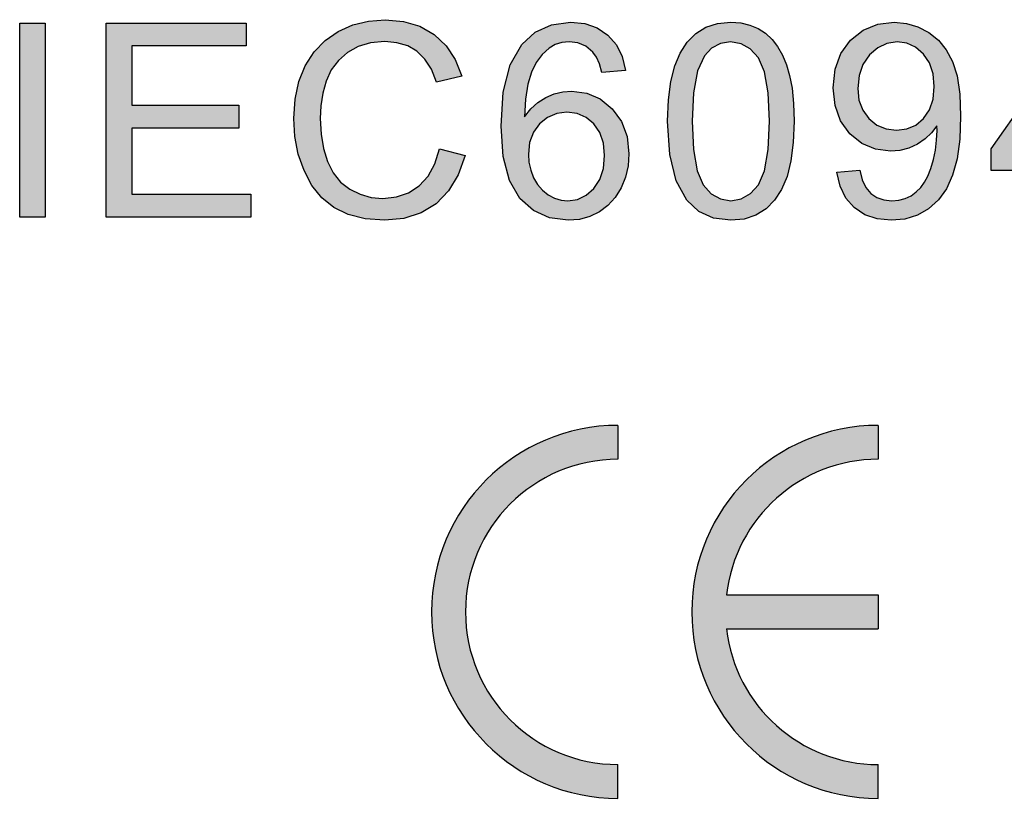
# Model space of a CAD drawing. Header units: inches. Extents: x 3728 to 5725, y -2497 to -825.
# Tile 5 of 10: x 5582.32 to 5587.91, y -2391.49 to -2387.02. Entities that reach past the tile are written whole.
import ezdxf

# ---------------------------------------------------------------- set-up
doc = ezdxf.new("R2010")
doc.units = ezdxf.units.IN
doc.header["$MEASUREMENT"] = 0
doc.layers.get('0').update_dxf_attribs({"lineweight": 30})
doc.layers.add('___1', color=7, linetype='Continuous')
doc.layers.add('DIM', color=3, linetype='Continuous')

msp = doc.modelspace()

# ---------------------------------------------------------------- hatches: boundary and pattern name
at = {"layer": 'DIM'}
h = msp.add_hatch(color=1, dxfattribs=at)
h.paths.add_polyline_path([(5591.7483, -2387.1595), (5591.6785, -2387.2422), (5591.6091, -2387.3413), (5591.54, -2387.4566), (5591.4765, -2387.5813), (5591.4234, -2387.7084), (5591.3807, -2387.8377), (5591.3569, -2387.9327), (5591.3397, -2388.0335), (5591.329, -2388.1402), (5591.1901, -2388.1402), (5591.1968, -2388.0476), (5591.2138, -2387.9431), (5591.2411, -2387.8264), (5591.2783, -2387.7054), (5591.325, -2387.5872), (5591.381, -2387.472), (5591.4431, -2387.3642), (5591.5078, -2387.2683), (5591.5751, -2387.1844), (5591.0362, -2387.1844), (5591.0362, -2387.0545), (5591.7483, -2387.0545)])
h.paths.add_polyline_path([(5593.0151, -2387.6743), (5593.0151, -2387.81), (5591.9775, -2387.81), (5591.9775, -2387.6743)])
h.paths.add_polyline_path([(5590.8049, -2387.6743), (5590.8049, -2387.81), (5589.7673, -2387.81), (5589.7673, -2387.6743)])
h.paths.add_polyline_path([(5584.0413, -2387.4389), (5584.0298, -2387.5093), (5584.026, -2387.5811), (5584.0305, -2387.6707), (5584.0441, -2387.7524), (5584.0667, -2387.8262), (5584.099, -2387.89), (5584.1414, -2387.9422), (5584.1939, -2387.9827), (5584.2531, -2388.0114), (5584.3154, -2388.0287), (5584.3808, -2388.0344), (5584.4581, -2388.0265), (5584.527, -2388.0031), (5584.5877, -2387.964), (5584.6382, -2387.9092), (5584.6764, -2387.8394), (5584.7024, -2387.7545), (5584.8481, -2387.7913), (5584.8095, -2387.9013), (5584.7546, -2387.9925), (5584.6835, -2388.0648), (5584.5983, -2388.1171), (5584.5014, -2388.1484), (5584.3926, -2388.1589), (5584.2815, -2388.1508), (5584.1851, -2388.1268), (5584.1035, -2388.0866), (5584.0352, -2388.031), (5583.9787, -2387.9611), (5583.934, -2387.8769), (5583.9018, -2387.783), (5583.8824, -2387.6846), (5583.8759, -2387.5818), (5583.8832, -2387.4722), (5583.905, -2387.3723), (5583.9415, -2387.2822), (5583.9914, -2387.2037), (5584.0537, -2387.1389), (5584.1284, -2387.0878), (5584.2118, -2387.0509), (5584.3006, -2387.0288), (5584.3949, -2387.0214), (5584.4991, -2387.0308), (5584.5916, -2387.0587), (5584.6725, -2387.1055), (5584.7399, -2387.1691), (5584.7921, -2387.2478), (5584.8292, -2387.3418), (5584.6861, -2387.3757), (5584.6567, -2387.3028), (5584.6197, -2387.2445), (5584.5749, -2387.2007), (5584.5223, -2387.1702), (5584.4613, -2387.152), (5584.3919, -2387.1459), (5584.312, -2387.1527), (5584.2415, -2387.1729), (5584.1801, -2387.2066), (5584.1289, -2387.2519), (5584.089, -2387.3063), (5584.0605, -2387.37)])
h.paths.add_polyline_path([(5585.0651, -2387.4322), (5585.1043, -2387.2777), (5585.1698, -2387.1618), (5585.2461, -2387.0917), (5585.3384, -2387.0496), (5585.4466, -2387.0355), (5585.5278, -2387.0437), (5585.5986, -2387.068), (5585.6591, -2387.1085), (5585.707, -2387.1632), (5585.7401, -2387.2302), (5585.7585, -2387.3096), (5585.6243, -2387.3201), (5585.6106, -2387.2719), (5585.5937, -2387.2333), (5585.5733, -2387.2046), (5585.5339, -2387.1724), (5585.4889, -2387.1531), (5585.4382, -2387.1467), (5585.3969, -2387.1507), (5585.3592, -2387.1627), (5585.325, -2387.1828), (5585.2855, -2387.2186), (5585.2519, -2387.2638), (5585.2244, -2387.3185), (5585.2039, -2387.3864), (5585.1911, -2387.4712), (5585.1862, -2387.5729), (5585.2211, -2387.5276), (5585.2609, -2387.4908), (5585.3055, -2387.4625), (5585.3532, -2387.4426), (5585.4025, -2387.4306), (5585.4532, -2387.4266), (5585.5389, -2387.4376), (5585.6155, -2387.4708), (5585.6832, -2387.526), (5585.7359, -2387.5987), (5585.7676, -2387.6844), (5585.7782, -2387.7829), (5585.7732, -2387.8503), (5585.7582, -2387.9145), (5585.7334, -2387.9755), (5585.6999, -2388.0301), (5585.659, -2388.0755), (5585.6107, -2388.1117), (5585.5564, -2388.1379), (5585.4975, -2388.1536), (5585.4338, -2388.1589), (5585.3281, -2388.1451), (5585.2364, -2388.1037), (5585.1585, -2388.0346), (5585.0993, -2387.934), (5585.0638, -2387.7976), (5585.052, -2387.6254)])
h.paths.add_polyline_path([(5585.6126, -2387.9272), (5585.6331, -2387.8648), (5585.6399, -2387.7913), (5585.6332, -2387.7207), (5585.6129, -2387.6607), (5585.5792, -2387.6116), (5585.5353, -2387.5751), (5585.4843, -2387.5532), (5585.4264, -2387.546), (5585.3683, -2387.5532), (5585.3165, -2387.5751), (5585.271, -2387.6116), (5585.2355, -2387.6599), (5585.2143, -2387.7172), (5585.2072, -2387.7836), (5585.2105, -2387.8296), (5585.2204, -2387.8741), (5585.2369, -2387.9173), (5585.2593, -2387.9564), (5585.2868, -2387.9888), (5585.3196, -2388.0144), (5585.3558, -2388.033), (5585.3931, -2388.0442), (5585.4315, -2388.0479), (5585.4859, -2388.0403), (5585.5349, -2388.0172), (5585.5785, -2387.9788)], flags=16)
h.paths.add_polyline_path([(5586.9484, -2387.3028), (5586.9813, -2387.213), (5587.0361, -2387.1377), (5587.1074, -2387.081), (5587.1899, -2387.0469), (5587.2834, -2387.0355), (5587.3528, -2387.042), (5587.4182, -2387.0613), (5587.4795, -2387.0934), (5587.534, -2387.1374), (5587.579, -2387.1923), (5587.6145, -2387.2581), (5587.6401, -2387.34), (5587.6554, -2387.4432), (5587.6606, -2387.5678), (5587.6555, -2387.6986), (5587.6403, -2387.8105), (5587.615, -2387.9035), (5587.5794, -2387.9801), (5587.534, -2388.0434), (5587.4788, -2388.0935), (5587.415, -2388.1298), (5587.3444, -2388.1516), (5587.2668, -2388.1589), (5587.186, -2388.1509), (5587.1158, -2388.127), (5587.056, -2388.0871), (5587.0088, -2388.033), (5586.976, -2387.9659), (5586.9577, -2387.8858), (5587.0876, -2387.8738), (5587.1019, -2387.9292), (5587.1229, -2387.9735), (5587.1505, -2388.0067), (5587.1844, -2388.0296), (5587.2242, -2388.0434), (5587.2698, -2388.0479), (5587.3096, -2388.0448), (5587.346, -2388.0352), (5587.3789, -2388.0193), (5587.4083, -2387.9982), (5587.4339, -2387.9728), (5587.4557, -2387.9432), (5587.4748, -2387.9077), (5587.4916, -2387.8648), (5587.5062, -2387.8147), (5587.5173, -2387.7603), (5587.5241, -2387.7052), (5587.5264, -2387.6494), (5587.5263, -2387.6425), (5587.5261, -2387.6334), (5587.5256, -2387.6226), (5587.4952, -2387.6627), (5587.4584, -2387.6976), (5587.415, -2387.7271), (5587.3669, -2387.7494), (5587.3163, -2387.7628), (5587.2632, -2387.7673), (5587.1767, -2387.7562), (5587.0997, -2387.7232), (5587.032, -2387.6681), (5586.9795, -2387.5951), (5586.948, -2387.5082), (5586.9375, -2387.4072)])
h.paths.add_polyline_path([(5586.6752, -2387.9102), (5586.6442, -2387.9835), (5586.6045, -2388.0448), (5586.5561, -2388.0941), (5586.4988, -2388.1301), (5586.4321, -2388.1517), (5586.3562, -2388.1589), (5586.2578, -2388.1462), (5586.1745, -2388.1082), (5586.1065, -2388.0449), (5586.0461, -2387.9342), (5586.0098, -2387.7851), (5585.9977, -2387.5977), (5586.0022, -2387.4761), (5586.0155, -2387.3714), (5586.0379, -2387.2837), (5586.069, -2387.2104), (5586.1088, -2387.1492), (5586.1572, -2387.1001), (5586.2145, -2387.0642), (5586.2808, -2387.0427), (5586.3562, -2387.0355), (5586.4129, -2387.0395), (5586.4646, -2387.0515), (5586.5116, -2387.0714), (5586.5535, -2387.0985), (5586.5903, -2387.1328), (5586.622, -2387.1741), (5586.6488, -2387.2222), (5586.6715, -2387.2767), (5586.6901, -2387.3378), (5586.7039, -2387.4095), (5586.7122, -2387.4961), (5586.7149, -2387.5977), (5586.7105, -2387.7185), (5586.6972, -2387.8226)])
h.paths.add_polyline_path([(5586.5126, -2387.9578), (5586.5479, -2387.8778), (5586.569, -2387.7578), (5586.5761, -2387.5977), (5586.569, -2387.4369), (5586.5479, -2387.3166), (5586.5126, -2387.2368), (5586.4669, -2387.1872), (5586.4144, -2387.1574), (5586.3549, -2387.1475), (5586.2969, -2387.1563), (5586.2474, -2387.1826), (5586.2061, -2387.2263), (5586.1675, -2387.3122), (5586.1443, -2387.436), (5586.1365, -2387.5977), (5586.1436, -2387.7581), (5586.1648, -2387.8783), (5586.2, -2387.9583), (5586.2455, -2388.0081), (5586.2975, -2388.038), (5586.3562, -2388.0479), (5586.415, -2388.0379), (5586.4671, -2388.0078)], flags=16)
h.paths.add_polyline_path([(5589.2328, -2387.3642), (5589.2975, -2387.2682), (5589.3647, -2387.1843), (5588.826, -2387.1843), (5588.826, -2387.0545), (5589.5378, -2387.0545), (5589.5378, -2387.1595), (5589.4681, -2387.2422), (5589.3987, -2387.3413), (5589.3297, -2387.4566), (5589.2662, -2387.5813), (5589.2131, -2387.7084), (5589.1704, -2387.8377), (5589.1466, -2387.9327), (5589.1294, -2388.0335), (5589.1187, -2388.1402), (5588.9799, -2388.1402), (5588.9866, -2388.0476), (5589.0035, -2387.943), (5589.0309, -2387.8264), (5589.0681, -2387.7054), (5589.1147, -2387.5872), (5589.1707, -2387.472)])
h.paths.add_polyline_path([(5587.4501, -2387.5823), (5587.4837, -2387.5329), (5587.5038, -2387.4722), (5587.5105, -2387.4003), (5587.5037, -2387.3281), (5587.4831, -2387.2666), (5587.4488, -2387.2159), (5587.4047, -2387.1779), (5587.355, -2387.1551), (5587.2998, -2387.1475), (5587.2424, -2387.1557), (5587.1902, -2387.1802), (5587.1431, -2387.221), (5587.106, -2387.2749), (5587.0837, -2387.3384), (5587.0763, -2387.4115), (5587.0833, -2387.4773), (5587.1045, -2387.5342), (5587.1398, -2387.5823), (5587.1853, -2387.6188), (5587.2373, -2387.6406), (5587.2959, -2387.6479), (5587.3549, -2387.6406), (5587.4062, -2387.6188)], flags=16)
h.paths.add_polyline_path([(5588.31, -2387.2571), (5587.9659, -2387.7529), (5588.31, -2387.7529)], flags=16)
h.paths.add_polyline_path([(5587.833, -2387.7529), (5588.3348, -2387.0402), (5588.4452, -2387.0402), (5588.4452, -2387.7529), (5588.5937, -2387.7529), (5588.5937, -2387.8769), (5588.4452, -2387.8769), (5588.4452, -2388.1402), (5588.31, -2388.1402), (5588.31, -2387.8769), (5587.833, -2387.8769)])
h.paths.add_polyline_path([(5582.3205, -2388.1402), (5582.3205, -2387.0402), (5582.4659, -2387.0402), (5582.4659, -2388.1402)])
h.paths.add_polyline_path([(5582.8109, -2388.1402), (5582.8109, -2387.0402), (5583.6059, -2387.0402), (5583.6059, -2387.17), (5582.9564, -2387.17), (5582.9564, -2387.5068), (5583.5647, -2387.5068), (5583.5647, -2387.6359), (5582.9564, -2387.6359), (5582.9564, -2388.0103), (5583.6316, -2388.0103), (5583.6316, -2388.1402)])
h.paths.add_polyline_path([(5593.5838, -2387.0446), (5593.6812, -2387.0356), (5593.7794, -2387.0454), (5593.8628, -2387.0747), (5593.9316, -2387.1234), (5593.983, -2387.1867), (5594.0138, -2387.2592), (5594.0241, -2387.3411), (5594.0211, -2387.3849), (5594.012, -2387.4282), (5593.9969, -2387.4709), (5593.975, -2387.5142), (5593.9451, -2387.559), (5593.9073, -2387.6052), (5593.8563, -2387.6581), (5593.787, -2387.7226), (5593.6991, -2387.7988), (5593.6279, -2387.8596), (5593.5759, -2387.9057), (5593.5432, -2387.9373), (5593.5215, -2387.9615), (5593.5025, -2387.9858), (5593.4861, -2388.0103), (5594.0256, -2388.0103), (5594.0256, -2388.1402), (5593.2987, -2388.1402), (5593.2997, -2388.1081), (5593.3049, -2388.0768), (5593.3143, -2388.0464), (5593.3365, -2387.9971), (5593.3661, -2387.9483), (5593.4032, -2387.8999), (5593.4501, -2387.8495), (5593.509, -2387.794), (5593.5798, -2387.7335), (5593.6865, -2387.6422), (5593.7673, -2387.5645), (5593.8223, -2387.5004), (5593.8573, -2387.4443), (5593.8783, -2387.3901), (5593.8853, -2387.338), (5593.8789, -2387.2873), (5593.8598, -2387.2422), (5593.8279, -2387.2025), (5593.7857, -2387.172), (5593.7357, -2387.1536), (5593.6781, -2387.1475), (5593.6175, -2387.154), (5593.5655, -2387.1735), (5593.5222, -2387.2061), (5593.4895, -2387.2501), (5593.4697, -2387.3041), (5593.4628, -2387.368), (5593.324, -2387.3539), (5593.3423, -2387.2585), (5593.3781, -2387.1795), (5593.4313, -2387.117), (5593.5004, -2387.0718)])
h = msp.add_hatch(color=1, dxfattribs=at)
h.paths.add_polyline_path([(5582.4659, -2387.0402), (5582.3205, -2387.0402), (5582.3205, -2388.1402), (5582.4659, -2388.1402)])
h.paths.add_polyline_path([(5590.8049, -2387.6743), (5589.7673, -2387.6743), (5589.7673, -2387.81), (5590.8049, -2387.81)])
h.paths.add_polyline_path([(5593.0151, -2387.6743), (5591.9775, -2387.6743), (5591.9775, -2387.81), (5593.0151, -2387.81)])
h = msp.add_hatch(color=1, dxfattribs=at)
h.paths.add_polyline_path([(5590.5981, -2390.5015), (5590.5981, -2390.315), (5590.9579, -2390.315), (5590.9579, -2390.2431), (5590.5175, -2390.2431), (5590.5175, -2390.8523), (5590.9579, -2390.8523), (5590.9579, -2390.7804), (5590.5981, -2390.7804), (5590.5981, -2390.573), (5590.9351, -2390.573), (5590.9351, -2390.5015)], flags=0)
edge = h.paths.add_edge_path(flags=16)
edge.add_arc((5590.2614, -2389.4448), 0.1828, 39.4296, 140.5704)
edge.add_line((5590.1202, -2389.3287), (5588.9983, -2390.669))
edge.add_arc((5589.1395, -2390.7851), 0.1828, 140.5704, 270)
edge.add_line((5589.1395, -2390.9678), (5591.3833, -2390.9678))
edge.add_arc((5591.3833, -2390.7851), 0.1828, 270, 399.4296)
edge.add_line((5591.5245, -2390.669), (5590.4026, -2389.3287))
edge = h.paths.add_edge_path(flags=0)
edge.add_spline(control_points=[(5589.7951, -2390.8523), (5589.7951, -2390.8523), (5589.5752, -2390.8523), (5589.5752, -2390.8523)], knot_values=[0.916667, 0.916667, 0.916667, 0.916667, 1, 1, 1, 1], degree=3, periodic=0)
edge.add_spline(control_points=[(5589.5752, -2390.8523), (5589.5752, -2390.8523), (5589.5752, -2390.2431), (5589.5752, -2390.2431)], knot_values=[0, 0, 0, 0, 0.083333, 0.083333, 0.083333, 0.083333], degree=3, periodic=0)
edge.add_spline(control_points=[(5589.5752, -2390.2431), (5589.5752, -2390.2431), (5589.785, -2390.2431), (5589.785, -2390.2431)], knot_values=[0.083333, 0.083333, 0.083333, 0.083333, 0.166667, 0.166667, 0.166667, 0.166667], degree=3, periodic=0)
edge.add_spline(control_points=[(5589.785, -2390.2431), (5589.8324, -2390.2431), (5589.8685, -2390.2461), (5589.8935, -2390.2519)], knot_values=[0.166667, 0.166667, 0.166667, 0.166667, 0.25, 0.25, 0.25, 0.25], degree=3, periodic=0)
edge.add_spline(control_points=[(5589.8935, -2390.2519), (5589.9284, -2390.2598), (5589.9582, -2390.2744), (5589.9829, -2390.2954)], knot_values=[0.25, 0.25, 0.25, 0.25, 0.333333, 0.333333, 0.333333, 0.333333], degree=3, periodic=0)
edge.add_spline(control_points=[(5589.9829, -2390.2954), (5590.0149, -2390.3227), (5590.039, -2390.3573), (5590.0549, -2390.3995)], knot_values=[0.333333, 0.333333, 0.333333, 0.333333, 0.416667, 0.416667, 0.416667, 0.416667], degree=3, periodic=0)
edge.add_spline(control_points=[(5590.0549, -2390.3995), (5590.071, -2390.4418), (5590.0789, -2390.49), (5590.0789, -2390.5444), (5590.0789, -2390.5444), (5590.0789, -2390.5906), (5590.0735, -2390.6316), (5590.0626, -2390.6673)], knot_values=[0.416667, 0.416667, 0.416667, 0.416667, 0.5, 0.5, 0.5, 0.5, 0.583333, 0.583333, 0.583333, 0.583333], degree=3, periodic=0)
edge.add_spline(control_points=[(5590.0626, -2390.6673), (5590.0518, -2390.7031), (5590.038, -2390.7327), (5590.021, -2390.7561)], knot_values=[0.583333, 0.583333, 0.583333, 0.583333, 0.666667, 0.666667, 0.666667, 0.666667], degree=3, periodic=0)
edge.add_spline(control_points=[(5590.021, -2390.7561), (5590.0041, -2390.7795), (5589.9857, -2390.798), (5589.9656, -2390.8113)], knot_values=[0.666667, 0.666667, 0.666667, 0.666667, 0.75, 0.75, 0.75, 0.75], degree=3, periodic=0)
edge.add_spline(control_points=[(5589.9656, -2390.8113), (5589.9456, -2390.8248), (5589.9213, -2390.835), (5589.8929, -2390.842)], knot_values=[0.75, 0.75, 0.75, 0.75, 0.833333, 0.833333, 0.833333, 0.833333], degree=3, periodic=0)
edge.add_spline(control_points=[(5589.8929, -2390.842), (5589.8644, -2390.8489), (5589.8318, -2390.8523), (5589.7951, -2390.8523)], knot_values=[0.833333, 0.833333, 0.833333, 0.833333, 0.916667, 0.916667, 0.916667, 0.916667], degree=3, periodic=0)
edge = h.paths.add_edge_path(flags=0)
edge.add_spline(control_points=[(5589.6558, -2390.315), (5589.6558, -2390.315), (5589.6558, -2390.7804), (5589.6558, -2390.7804)], knot_values=[0.9, 0.9, 0.9, 0.9, 1, 1, 1, 1], degree=3, periodic=0)
edge.add_spline(control_points=[(5589.6558, -2390.7804), (5589.6558, -2390.7804), (5589.7858, -2390.7804), (5589.7858, -2390.7804)], knot_values=[0, 0, 0, 0, 0.1, 0.1, 0.1, 0.1], degree=3, periodic=0)
edge.add_spline(control_points=[(5589.7858, -2390.7804), (5589.826, -2390.7804), (5589.8576, -2390.7767), (5589.8805, -2390.7692)], knot_values=[0.1, 0.1, 0.1, 0.1, 0.2, 0.2, 0.2, 0.2], degree=3, periodic=0)
edge.add_spline(control_points=[(5589.8805, -2390.7692), (5589.9033, -2390.7617), (5589.9214, -2390.7512), (5589.9351, -2390.7376)], knot_values=[0.2, 0.2, 0.2, 0.2, 0.3, 0.3, 0.3, 0.3], degree=3, periodic=0)
edge.add_spline(control_points=[(5589.9351, -2390.7376), (5589.9542, -2390.7186), (5589.9691, -2390.6927), (5589.9797, -2390.6605)], knot_values=[0.3, 0.3, 0.3, 0.3, 0.4, 0.4, 0.4, 0.4], degree=3, periodic=0)
edge.add_spline(control_points=[(5589.9797, -2390.6605), (5589.9904, -2390.6282), (5589.9958, -2390.5892), (5589.9958, -2390.5431), (5589.9958, -2390.5431), (5589.9958, -2390.4794), (5589.9853, -2390.4305), (5589.9644, -2390.3963)], knot_values=[0.4, 0.4, 0.4, 0.4, 0.5, 0.5, 0.5, 0.5, 0.6, 0.6, 0.6, 0.6], degree=3, periodic=0)
edge.add_spline(control_points=[(5589.9644, -2390.3963), (5589.9434, -2390.3619), (5589.918, -2390.3391), (5589.8881, -2390.3275)], knot_values=[0.6, 0.6, 0.6, 0.6, 0.7, 0.7, 0.7, 0.7], degree=3, periodic=0)
edge.add_spline(control_points=[(5589.8881, -2390.3275), (5589.8666, -2390.3191), (5589.8317, -2390.315), (5589.7838, -2390.315)], knot_values=[0.7, 0.7, 0.7, 0.7, 0.8, 0.8, 0.8, 0.8], degree=3, periodic=0)
edge.add_spline(control_points=[(5589.7838, -2390.315), (5589.7838, -2390.315), (5589.6558, -2390.315), (5589.6558, -2390.315)], knot_values=[0.8, 0.8, 0.8, 0.8, 0.9, 0.9, 0.9, 0.9], degree=3, periodic=0)
h.paths.add_polyline_path([(5590.0714, -2389.7906), (5589.984, -2389.7906), (5590.22, -2390.3998), (5590.3027, -2390.3998), (5590.5413, -2389.7906), (5590.4591, -2389.7906), (5590.2616, -2390.3329)], flags=0)
h.paths.add_polyline_path([(5589.2257, -2391.4552), (5589.2257, -2391.0897), (5591.2971, -2391.0897), (5591.2971, -2391.4552)], flags=16)
edge = h.paths.add_edge_path()
edge.add_line((5591.6186, -2390.5916), (5590.4967, -2389.2513))
edge.add_arc((5590.2614, -2389.4448), 0.3046, 39.4296, 140.5704)
edge.add_line((5590.0261, -2389.2513), (5588.9042, -2390.5916))
edge.add_arc((5589.1395, -2390.7851), 0.3046, 140.5704, 263.2849)
edge.add_line((5589.1038, -2391.0876), (5589.1038, -2391.5771))
edge.add_line((5589.1038, -2391.5771), (5591.4189, -2391.5771))
edge.add_line((5591.4189, -2391.5771), (5591.4189, -2391.0876))
edge.add_arc((5591.3833, -2390.7851), 0.3046, 276.7151, 399.4296)
edge = h.paths.add_edge_path()
edge.add_line((5587.1923, -2390.2833), (5587.1923, -2390.4756))
edge.add_line((5587.1923, -2390.4756), (5586.3322, -2390.4756))
edge.add_arc((5587.1923, -2390.3794), 0.8654, 186.3796, 270)
edge.add_line((5587.1923, -2391.2448), (5587.1923, -2391.4371))
edge.add_arc((5587.1923, -2390.3794), 1.0577, 90, 270, ccw=False)
edge.add_line((5587.1923, -2389.3217), (5587.1923, -2389.5141))
edge.add_arc((5587.1923, -2390.3794), 0.8654, 90, 173.6204)
edge.add_line((5586.3322, -2390.2833), (5587.1923, -2390.2833))
edge = h.paths.add_edge_path()
edge.add_line((5585.7158, -2391.4371), (5585.7158, -2391.2448))
edge.add_arc((5585.7158, -2390.3794), 0.8654, 90, 270, ccw=False)
edge.add_line((5585.7158, -2389.5141), (5585.7158, -2389.3217))
edge.add_arc((5585.7158, -2390.3794), 1.0577, 90, 270)

# ---------------------------------------------------------------- linework, layer by layer
at = {"color": 1, "linetype": 'Continuous'}
for p, q in [((5582.3205, -2387.0402), (5582.4659, -2387.0402)), ((5582.3205, -2388.1402), (5582.3205, -2387.0402)), ((5582.4659, -2387.0402), (5582.4659, -2388.1402)), ((5582.4659, -2388.1402), (5582.3205, -2388.1402)), ((5585.7158, -2389.3217), (5585.7158, -2389.5141)), ((5587.1923, -2389.3217), (5587.1923, -2389.5141)), ((5586.3322, -2390.2833), (5587.1923, -2390.2833)), ((5587.1923, -2390.2833), (5587.1923, -2390.4756)), ((5586.3322, -2390.4756), (5587.1923, -2390.4756)), ((5585.7158, -2391.4371), (5585.7158, -2391.2448)), ((5587.1923, -2391.4371), (5587.1923, -2391.2448))]:
    msp.add_line(p, q, dxfattribs=at)
for centre, radius, start, end in [((5585.7158, -2390.3794), 1.0577, 90, 270), ((5587.1923, -2390.3794), 1.0577, 90, 270), ((5585.7158, -2390.3794), 0.8654, 90, 270), ((5587.1923, -2390.3794), 0.8654, 90, 173.6204), ((5587.1923, -2390.3794), 0.8654, 186.3796, 270)]:
    msp.add_arc(centre, radius, start, end, dxfattribs=at)
at = {"layer": '___1', "color": 1, "linetype": 'Continuous'}
for p, q in [((5584.2118, -2387.0509), (5584.3006, -2387.0288)), ((5584.3006, -2387.0288), (5584.3949, -2387.0214)), ((5584.3949, -2387.0214), (5584.4991, -2387.0308)), ((5584.4991, -2387.0308), (5584.5916, -2387.0587)), ((5585.3384, -2387.0496), (5585.4466, -2387.0355)), ((5585.4466, -2387.0355), (5585.5278, -2387.0437)), ((5586.2808, -2387.0427), (5586.3562, -2387.0355)), ((5586.3562, -2387.0355), (5586.4129, -2387.0395)), ((5587.1899, -2387.0469), (5587.2834, -2387.0355)), ((5587.2834, -2387.0355), (5587.3528, -2387.042)), ((5582.8109, -2387.0402), (5583.6059, -2387.0402)), ((5582.8109, -2388.1402), (5582.8109, -2387.0402)), ((5583.6059, -2387.0402), (5583.6059, -2387.17)), ((5584.0537, -2387.1389), (5584.1284, -2387.0878)), ((5584.1284, -2387.0878), (5584.2118, -2387.0509)), ((5584.5916, -2387.0587), (5584.6725, -2387.1055)), ((5585.1698, -2387.1618), (5585.2461, -2387.0917)), ((5585.2461, -2387.0917), (5585.3384, -2387.0496)), ((5585.5278, -2387.0437), (5585.5986, -2387.068)), ((5585.5986, -2387.068), (5585.6591, -2387.1085)), ((5586.1572, -2387.1001), (5586.2145, -2387.0642)), ((5586.2145, -2387.0642), (5586.2808, -2387.0427)), ((5586.4129, -2387.0395), (5586.4646, -2387.0515)), ((5586.4646, -2387.0515), (5586.5116, -2387.0714)), ((5586.5116, -2387.0714), (5586.5535, -2387.0985)), ((5587.0361, -2387.1377), (5587.1074, -2387.081)), ((5587.1074, -2387.081), (5587.1899, -2387.0469)), ((5587.3528, -2387.042), (5587.4182, -2387.0613)), ((5587.4182, -2387.0613), (5587.4795, -2387.0934)), ((5587.4795, -2387.0934), (5587.534, -2387.1374)), ((5587.833, -2387.7529), (5588.3348, -2387.0402)), ((5583.9914, -2387.2037), (5584.0537, -2387.1389)), ((5584.3919, -2387.1459), (5584.312, -2387.1527)), ((5584.4613, -2387.152), (5584.3919, -2387.1459)), ((5584.6725, -2387.1055), (5584.7399, -2387.1691)), ((5585.4382, -2387.1467), (5585.3969, -2387.1507)), ((5585.4889, -2387.1531), (5585.4382, -2387.1467)), ((5585.6591, -2387.1085), (5585.707, -2387.1632)), ((5586.069, -2387.2104), (5586.1088, -2387.1492)), ((5586.1088, -2387.1492), (5586.1572, -2387.1001)), ((5586.3549, -2387.1475), (5586.2969, -2387.1563)), ((5586.4144, -2387.1574), (5586.3549, -2387.1475)), ((5586.5535, -2387.0985), (5586.5903, -2387.1328)), ((5586.5903, -2387.1328), (5586.622, -2387.1741)), ((5586.9813, -2387.213), (5587.0361, -2387.1377)), ((5587.2998, -2387.1475), (5587.2424, -2387.1557)), ((5587.355, -2387.1551), (5587.2998, -2387.1475)), ((5587.534, -2387.1374), (5587.579, -2387.1923)), ((5583.6059, -2387.17), (5582.9564, -2387.17)), ((5582.9564, -2387.17), (5582.9564, -2387.5068)), ((5583.9415, -2387.2822), (5583.9914, -2387.2037)), ((5584.2415, -2387.1729), (5584.1801, -2387.2066)), ((5584.312, -2387.1527), (5584.2415, -2387.1729)), ((5584.5223, -2387.1702), (5584.4613, -2387.152)), ((5584.5749, -2387.2007), (5584.5223, -2387.1702)), ((5584.6197, -2387.2445), (5584.5749, -2387.2007)), ((5584.7399, -2387.1691), (5584.7921, -2387.2478)), ((5585.1043, -2387.2777), (5585.1698, -2387.1618)), ((5585.325, -2387.1828), (5585.2855, -2387.2186)), ((5585.3592, -2387.1627), (5585.325, -2387.1828)), ((5585.3969, -2387.1507), (5585.3592, -2387.1627)), ((5585.5339, -2387.1724), (5585.4889, -2387.1531)), ((5585.5733, -2387.2046), (5585.5339, -2387.1724)), ((5585.5937, -2387.2333), (5585.5733, -2387.2046)), ((5585.707, -2387.1632), (5585.7401, -2387.2302)), ((5586.2474, -2387.1826), (5586.2061, -2387.2263)), ((5586.2969, -2387.1563), (5586.2474, -2387.1826)), ((5586.4669, -2387.1872), (5586.4144, -2387.1574)), ((5586.5126, -2387.2368), (5586.4669, -2387.1872)), ((5586.622, -2387.1741), (5586.6488, -2387.2222)), ((5587.1902, -2387.1802), (5587.1431, -2387.221)), ((5587.2424, -2387.1557), (5587.1902, -2387.1802)), ((5587.4047, -2387.1779), (5587.355, -2387.1551)), ((5587.4488, -2387.2159), (5587.4047, -2387.1779)), ((5587.579, -2387.1923), (5587.6145, -2387.2581)), ((5584.1289, -2387.2519), (5584.089, -2387.3063)), ((5584.1801, -2387.2066), (5584.1289, -2387.2519)), ((5584.6567, -2387.3028), (5584.6197, -2387.2445)), ((5584.7921, -2387.2478), (5584.8292, -2387.3418)), ((5585.2855, -2387.2186), (5585.2519, -2387.2638)), ((5585.6106, -2387.2719), (5585.5937, -2387.2333)), ((5585.7401, -2387.2302), (5585.7585, -2387.3096)), ((5586.0379, -2387.2837), (5586.069, -2387.2104)), ((5586.2061, -2387.2263), (5586.1675, -2387.3122)), ((5586.5479, -2387.3166), (5586.5126, -2387.2368)), ((5586.6488, -2387.2222), (5586.6715, -2387.2767)), ((5586.9484, -2387.3028), (5586.9813, -2387.213)), ((5587.1431, -2387.221), (5587.106, -2387.2749)), ((5587.4831, -2387.2666), (5587.4488, -2387.2159)), ((5587.6145, -2387.2581), (5587.6401, -2387.34)), ((5583.905, -2387.3723), (5583.9415, -2387.2822)), ((5584.089, -2387.3063), (5584.0605, -2387.37)), ((5584.6861, -2387.3757), (5584.6567, -2387.3028)), ((5585.0651, -2387.4322), (5585.1043, -2387.2777)), ((5585.2519, -2387.2638), (5585.2244, -2387.3185)), ((5585.6243, -2387.3201), (5585.6106, -2387.2719)), ((5585.7585, -2387.3096), (5585.6243, -2387.3201)), ((5586.0155, -2387.3714), (5586.0379, -2387.2837)), ((5586.1675, -2387.3122), (5586.1443, -2387.436)), ((5586.569, -2387.4369), (5586.5479, -2387.3166)), ((5586.6715, -2387.2767), (5586.6901, -2387.3378)), ((5586.9375, -2387.4072), (5586.9484, -2387.3028)), ((5587.106, -2387.2749), (5587.0837, -2387.3384)), ((5587.5037, -2387.3281), (5587.4831, -2387.2666)), ((5583.8832, -2387.4722), (5583.905, -2387.3723)), ((5584.0605, -2387.37), (5584.0413, -2387.4389)), ((5584.8292, -2387.3418), (5584.6861, -2387.3757)), ((5585.2244, -2387.3185), (5585.2039, -2387.3864)), ((5586.0022, -2387.4761), (5586.0155, -2387.3714)), ((5586.6901, -2387.3378), (5586.7039, -2387.4095)), ((5587.0837, -2387.3384), (5587.0763, -2387.4115)), ((5587.5105, -2387.4003), (5587.5037, -2387.3281)), ((5587.6401, -2387.34), (5587.6554, -2387.4432)), ((5585.2039, -2387.3864), (5585.1911, -2387.4712)), ((5585.4025, -2387.4306), (5585.4532, -2387.4266)), ((5585.4532, -2387.4266), (5585.5389, -2387.4376)), ((5586.7039, -2387.4095), (5586.7122, -2387.4961)), ((5586.948, -2387.5082), (5586.9375, -2387.4072)), ((5587.0763, -2387.4115), (5587.0833, -2387.4773)), ((5587.5038, -2387.4722), (5587.5105, -2387.4003)), ((5583.8759, -2387.5818), (5583.8832, -2387.4722)), ((5584.0413, -2387.4389), (5584.0298, -2387.5093)), ((5585.052, -2387.6254), (5585.0651, -2387.4322)), ((5585.1911, -2387.4712), (5585.1862, -2387.5729)), ((5585.2609, -2387.4908), (5585.3055, -2387.4625)), ((5585.3055, -2387.4625), (5585.3532, -2387.4426)), ((5585.3532, -2387.4426), (5585.4025, -2387.4306)), ((5585.5389, -2387.4376), (5585.6155, -2387.4708)), ((5585.6155, -2387.4708), (5585.6832, -2387.526)), ((5585.9977, -2387.5977), (5586.0022, -2387.4761)), ((5586.1443, -2387.436), (5586.1365, -2387.5977)), ((5586.5761, -2387.5977), (5586.569, -2387.4369)), ((5587.0833, -2387.4773), (5587.1045, -2387.5342)), ((5587.4837, -2387.5329), (5587.5038, -2387.4722)), ((5587.6554, -2387.4432), (5587.6606, -2387.5678)), ((5582.9564, -2387.5068), (5583.5647, -2387.5068)), ((5583.5647, -2387.5068), (5583.5647, -2387.6359)), ((5584.0298, -2387.5093), (5584.026, -2387.5811)), ((5585.1862, -2387.5729), (5585.2211, -2387.5276)), ((5585.2211, -2387.5276), (5585.2609, -2387.4908)), ((5585.6832, -2387.526), (5585.7359, -2387.5987)), ((5586.7122, -2387.4961), (5586.7149, -2387.5977)), ((5586.9795, -2387.5951), (5586.948, -2387.5082)), ((5587.1045, -2387.5342), (5587.1398, -2387.5823)), ((5587.4501, -2387.5823), (5587.4837, -2387.5329)), ((5583.8824, -2387.6846), (5583.8759, -2387.5818)), ((5584.026, -2387.5811), (5584.0305, -2387.6707)), ((5585.3165, -2387.5751), (5585.271, -2387.6116)), ((5585.3683, -2387.5532), (5585.3165, -2387.5751)), ((5585.4264, -2387.546), (5585.3683, -2387.5532)), ((5585.4843, -2387.5532), (5585.4264, -2387.546)), ((5585.5353, -2387.5751), (5585.4843, -2387.5532)), ((5585.5792, -2387.6116), (5585.5353, -2387.5751)), ((5587.032, -2387.6681), (5586.9795, -2387.5951)), ((5587.1398, -2387.5823), (5587.1853, -2387.6188)), ((5587.4062, -2387.6188), (5587.4501, -2387.5823)), ((5587.6606, -2387.5678), (5587.6555, -2387.6986)), ((5583.5647, -2387.6359), (5582.9564, -2387.6359)), ((5582.9564, -2387.6359), (5582.9564, -2388.0103)), ((5585.0638, -2387.7976), (5585.052, -2387.6254)), ((5585.271, -2387.6116), (5585.2355, -2387.6599)), ((5585.6129, -2387.6607), (5585.5792, -2387.6116)), ((5585.7359, -2387.5987), (5585.7676, -2387.6844)), ((5586.0098, -2387.7851), (5585.9977, -2387.5977)), ((5586.1365, -2387.5977), (5586.1436, -2387.7581)), ((5586.569, -2387.7578), (5586.5761, -2387.5977)), ((5586.7149, -2387.5977), (5586.7105, -2387.7185)), ((5587.1853, -2387.6188), (5587.2373, -2387.6406)), ((5587.2373, -2387.6406), (5587.2959, -2387.6479)), ((5587.2959, -2387.6479), (5587.3549, -2387.6406)), ((5587.3549, -2387.6406), (5587.4062, -2387.6188)), ((5587.5256, -2387.6226), (5587.4952, -2387.6627)), ((5587.5241, -2387.7052), (5587.5264, -2387.6494)), ((5587.5261, -2387.6334), (5587.5256, -2387.6226)), ((5587.5263, -2387.6425), (5587.5261, -2387.6334)), ((5587.5264, -2387.6494), (5587.5263, -2387.6425)), ((5583.9018, -2387.783), (5583.8824, -2387.6846)), ((5584.0305, -2387.6707), (5584.0441, -2387.7524)), ((5585.2355, -2387.6599), (5585.2143, -2387.7172)), ((5585.6332, -2387.7207), (5585.6129, -2387.6607)), ((5585.7676, -2387.6844), (5585.7782, -2387.7829)), ((5587.0997, -2387.7232), (5587.032, -2387.6681)), ((5587.4584, -2387.6976), (5587.415, -2387.7271)), ((5587.4952, -2387.6627), (5587.4584, -2387.6976)), ((5587.5173, -2387.7603), (5587.5241, -2387.7052)), ((5587.6555, -2387.6986), (5587.6403, -2387.8105)), ((5584.0441, -2387.7524), (5584.0667, -2387.8262)), ((5584.6764, -2387.8394), (5584.7024, -2387.7545)), ((5584.7024, -2387.7545), (5584.8481, -2387.7913)), ((5585.2143, -2387.7172), (5585.2072, -2387.7836)), ((5585.6399, -2387.7913), (5585.6332, -2387.7207)), ((5586.1436, -2387.7581), (5586.1648, -2387.8783)), ((5586.5479, -2387.8778), (5586.569, -2387.7578)), ((5586.7105, -2387.7185), (5586.6972, -2387.8226)), ((5587.1767, -2387.7562), (5587.0997, -2387.7232)), ((5587.2632, -2387.7673), (5587.1767, -2387.7562)), ((5587.3163, -2387.7628), (5587.2632, -2387.7673)), ((5587.3669, -2387.7494), (5587.3163, -2387.7628)), ((5587.415, -2387.7271), (5587.3669, -2387.7494)), ((5587.5062, -2387.8147), (5587.5173, -2387.7603)), ((5587.833, -2387.8769), (5587.833, -2387.7529)), ((5583.934, -2387.8769), (5583.9018, -2387.783)), ((5584.8481, -2387.7913), (5584.8095, -2387.9013)), ((5585.0993, -2387.934), (5585.0638, -2387.7976)), ((5585.2072, -2387.7836), (5585.2105, -2387.8296)), ((5585.6331, -2387.8648), (5585.6399, -2387.7913)), ((5585.7782, -2387.7829), (5585.7732, -2387.8503)), ((5586.0461, -2387.9342), (5586.0098, -2387.7851)), ((5587.4916, -2387.8648), (5587.5062, -2387.8147)), ((5587.6403, -2387.8105), (5587.615, -2387.9035)), ((5584.0667, -2387.8262), (5584.099, -2387.89)), ((5584.6382, -2387.9092), (5584.6764, -2387.8394)), ((5585.2105, -2387.8296), (5585.2204, -2387.8741)), ((5585.2204, -2387.8741), (5585.2369, -2387.9173)), ((5585.6126, -2387.9272), (5585.6331, -2387.8648)), ((5585.7732, -2387.8503), (5585.7582, -2387.9145)), ((5586.6972, -2387.8226), (5586.6752, -2387.9102)), ((5586.9577, -2387.8858), (5587.0876, -2387.8738)), ((5587.0876, -2387.8738), (5587.1019, -2387.9292)), ((5587.4748, -2387.9077), (5587.4916, -2387.8648)), ((5583.9787, -2387.9611), (5583.934, -2387.8769)), ((5584.099, -2387.89), (5584.1414, -2387.9422)), ((5584.5877, -2387.964), (5584.6382, -2387.9092)), ((5584.8095, -2387.9013), (5584.7546, -2387.9925)), ((5585.2369, -2387.9173), (5585.2593, -2387.9564)), ((5585.5785, -2387.9788), (5585.6126, -2387.9272)), ((5585.7582, -2387.9145), (5585.7334, -2387.9755)), ((5586.1648, -2387.8783), (5586.2, -2387.9583)), ((5586.5126, -2387.9578), (5586.5479, -2387.8778)), ((5586.6752, -2387.9102), (5586.6442, -2387.9835)), ((5586.976, -2387.9659), (5586.9577, -2387.8858)), ((5587.1019, -2387.9292), (5587.1229, -2387.9735)), ((5587.4557, -2387.9432), (5587.4748, -2387.9077)), ((5587.615, -2387.9035), (5587.5794, -2387.9801)), ((5588.31, -2387.8769), (5587.833, -2387.8769)), ((5584.0352, -2388.031), (5583.9787, -2387.9611)), ((5584.1414, -2387.9422), (5584.1939, -2387.9827)), ((5584.1939, -2387.9827), (5584.2531, -2388.0114)), ((5584.527, -2388.0031), (5584.5877, -2387.964)), ((5585.1585, -2388.0346), (5585.0993, -2387.934)), ((5585.2593, -2387.9564), (5585.2868, -2387.9888)), ((5585.5349, -2388.0172), (5585.5785, -2387.9788)), ((5585.7334, -2387.9755), (5585.6999, -2388.0301)), ((5586.1065, -2388.0449), (5586.0461, -2387.9342)), ((5586.2, -2387.9583), (5586.2455, -2388.0081)), ((5586.4671, -2388.0078), (5586.5126, -2387.9578)), ((5586.6442, -2387.9835), (5586.6045, -2388.0448)), ((5587.0088, -2388.033), (5586.976, -2387.9659)), ((5587.1229, -2387.9735), (5587.1505, -2388.0067)), ((5587.4083, -2387.9982), (5587.4339, -2387.9728)), ((5587.4339, -2387.9728), (5587.4557, -2387.9432)), ((5587.5794, -2387.9801), (5587.534, -2388.0434)), ((5582.9564, -2388.0103), (5583.6316, -2388.0103)), ((5583.6316, -2388.0103), (5583.6316, -2388.1402)), ((5584.1035, -2388.0866), (5584.0352, -2388.031)), ((5584.2531, -2388.0114), (5584.3154, -2388.0287)), ((5584.3154, -2388.0287), (5584.3808, -2388.0344)), ((5584.3808, -2388.0344), (5584.4581, -2388.0265)), ((5584.4581, -2388.0265), (5584.527, -2388.0031)), ((5584.7546, -2387.9925), (5584.6835, -2388.0648)), ((5585.2364, -2388.1037), (5585.1585, -2388.0346)), ((5585.2868, -2387.9888), (5585.3196, -2388.0144)), ((5585.3196, -2388.0144), (5585.3558, -2388.033)), ((5585.3558, -2388.033), (5585.3931, -2388.0442)), ((5585.4315, -2388.0479), (5585.4859, -2388.0403)), ((5585.4859, -2388.0403), (5585.5349, -2388.0172)), ((5585.6999, -2388.0301), (5585.659, -2388.0755)), ((5586.2455, -2388.0081), (5586.2975, -2388.038)), ((5586.2975, -2388.038), (5586.3562, -2388.0479)), ((5586.3562, -2388.0479), (5586.415, -2388.0379)), ((5586.415, -2388.0379), (5586.4671, -2388.0078)), ((5587.056, -2388.0871), (5587.0088, -2388.033)), ((5587.1505, -2388.0067), (5587.1844, -2388.0296)), ((5587.1844, -2388.0296), (5587.2242, -2388.0434)), ((5587.2242, -2388.0434), (5587.2698, -2388.0479)), ((5587.3096, -2388.0448), (5587.346, -2388.0352)), ((5587.346, -2388.0352), (5587.3789, -2388.0193)), ((5587.3789, -2388.0193), (5587.4083, -2387.9982)), ((5587.534, -2388.0434), (5587.4788, -2388.0935)), ((5584.1851, -2388.1268), (5584.1035, -2388.0866)), ((5584.6835, -2388.0648), (5584.5983, -2388.1171)), ((5585.3931, -2388.0442), (5585.4315, -2388.0479)), ((5585.659, -2388.0755), (5585.6107, -2388.1117)), ((5586.1745, -2388.1082), (5586.1065, -2388.0449)), ((5586.5561, -2388.0941), (5586.4988, -2388.1301)), ((5586.6045, -2388.0448), (5586.5561, -2388.0941)), ((5587.1158, -2388.127), (5587.056, -2388.0871)), ((5587.2698, -2388.0479), (5587.3096, -2388.0448)), ((5587.4788, -2388.0935), (5587.415, -2388.1298)), ((5583.6316, -2388.1402), (5582.8109, -2388.1402)), ((5584.2815, -2388.1508), (5584.1851, -2388.1268)), ((5584.3926, -2388.1589), (5584.2815, -2388.1508)), ((5584.5014, -2388.1484), (5584.3926, -2388.1589)), ((5584.5983, -2388.1171), (5584.5014, -2388.1484)), ((5585.3281, -2388.1451), (5585.2364, -2388.1037)), ((5585.4338, -2388.1589), (5585.3281, -2388.1451)), ((5585.4975, -2388.1536), (5585.4338, -2388.1589)), ((5585.5564, -2388.1379), (5585.4975, -2388.1536)), ((5585.6107, -2388.1117), (5585.5564, -2388.1379)), ((5586.2578, -2388.1462), (5586.1745, -2388.1082)), ((5586.3562, -2388.1589), (5586.2578, -2388.1462)), ((5586.4321, -2388.1517), (5586.3562, -2388.1589)), ((5586.4988, -2388.1301), (5586.4321, -2388.1517)), ((5587.186, -2388.1509), (5587.1158, -2388.127)), ((5587.2668, -2388.1589), (5587.186, -2388.1509)), ((5587.3444, -2388.1516), (5587.2668, -2388.1589)), ((5587.415, -2388.1298), (5587.3444, -2388.1516))]:
    msp.add_line(p, q, dxfattribs=at)

doc.saveas('drawing.dxf')
